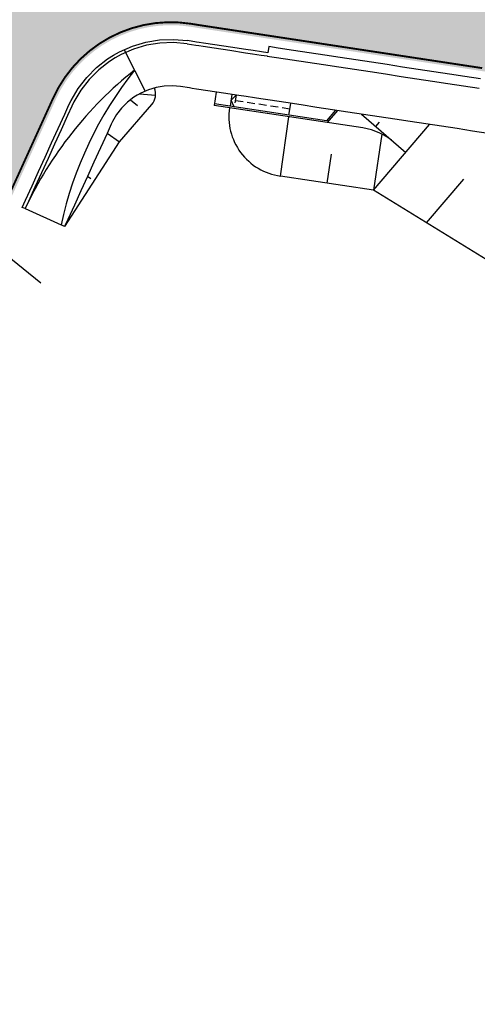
# Model space of a CAD drawing. Header units: metres. Extents: x 4434103 to 4434519, y 5475292 to 5475603.
# Tile 2 of 9: x 4434335 to 4434364, y 5475306 to 5475369. Entities that reach past the tile are written whole.
import ezdxf

# ---------------------------------------------------------------- set-up
doc = ezdxf.new("R2010")
doc.units = ezdxf.units.M
doc.linetypes.add('STRICHLINIE', pattern=[0.75, 0.5, -0.25])
doc.layers.add('GTU_Planung_Dritter', color=191, linetype='Continuous')
doc.layers.add('SB-1200A-1-F-FAHRB', color=7, linetype='Continuous', lineweight=25, true_color=0xcccccc)

msp = doc.modelspace()

# ---------------------------------------------------------------- hatches: boundary and pattern name
at = {"layer": 'SB-1200A-1-F-FAHRB'}
h = msp.add_hatch(color=256, dxfattribs=at)
h.dxf.hatch_style = 1
h.paths.add_polyline_path([(4434518.879431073, 5475310.074848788), (4434518.878521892, 5475310.075253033), (4434517.970755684, 5475310.4802295), (4434517.063096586, 5475310.887880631), (4434516.156459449, 5475311.297799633), (4434515.250849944, 5475311.709983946), (4434514.346273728, 5475312.124430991), (4434513.442736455, 5475312.54113818), (4434512.540243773, 5475312.960102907), (4434511.638801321, 5475313.381322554), (4434510.738414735, 5475313.804794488), (4434509.83908964, 5475314.230516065), (4434508.94083166, 5475314.65848462), (4434508.043646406, 5475315.088697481), (4434507.147539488, 5475315.521151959), (4434506.252516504, 5475315.955845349), (4434505.358583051, 5475316.392774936), (4434504.465744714, 5475316.831937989), (4434503.574007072, 5475317.273331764), (4434502.683375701, 5475317.716953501), (4434501.793856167, 5475318.162800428), (4434500.905454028, 5475318.610869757), (4434500.018174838, 5475319.061158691), (4434499.132024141, 5475319.51366441), (4434498.247007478, 5475319.968384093), (4434497.363130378, 5475320.425314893), (4434496.480398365, 5475320.884453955), (4434495.598816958, 5475321.34579841), (4434494.718391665, 5475321.809345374), (4434493.839127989, 5475322.275091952), (4434492.961031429, 5475322.743035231), (4434492.473886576, 5475323.003855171), (4434492.084107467, 5475323.213172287), (4434491.208361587, 5475323.68550018), (4434490.333799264, 5475324.16001596), (4434489.460425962, 5475324.636716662), (4434488.588247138, 5475325.115599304), (4434487.717268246, 5475325.596660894), (4434486.847494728, 5475326.079898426), (4434485.978932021, 5475326.56530888), (4434485.111585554, 5475327.052889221), (4434484.245460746, 5475327.542636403), (4434483.380563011, 5475328.034547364), (4434482.516897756, 5475328.528619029), (4434481.654470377, 5475329.024848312), (4434480.793286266, 5475329.52323211), (4434479.933350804, 5475330.023767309), (4434479.074669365, 5475330.526450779), (4434478.217247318, 5475331.03127938), (4434477.361090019, 5475331.538249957), (4434476.506202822, 5475332.04735934), (4434475.652591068, 5475332.558604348), (4434474.907037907, 5475333.007507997), (4434474.800260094, 5475333.071981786), (4434473.949215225, 5475333.587488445), (4434473.09946178, 5475334.105121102), (4434472.251005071, 5475334.624876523), (4434471.403850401, 5475335.146751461), (4434470.558003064, 5475335.670742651), (4434469.713468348, 5475336.196846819), (4434468.87025153, 5475336.725060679), (4434468.306137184, 5475337.080078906), (4434468.028357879, 5475337.255380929), (4434467.18779266, 5475337.787804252), (4434466.348561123, 5475338.322327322), (4434465.510668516, 5475338.858946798), (4434464.674120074, 5475339.397659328), (4434463.838921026, 5475339.938461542), (4434463.005076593, 5475340.481350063), (4434462.172591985, 5475341.026321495), (4434461.341472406, 5475341.573372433), (4434460.51172305, 5475342.122499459), (4434459.683349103, 5475342.67369914), (4434458.856355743, 5475343.226968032), (4434458.030748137, 5475343.782302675), (4434457.206531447, 5475344.339699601), (4434456.383710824, 5475344.899155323), (4434455.562291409, 5475345.460666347), (4434454.742278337, 5475346.024229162), (4434453.923676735, 5475346.589840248), (4434453.106491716, 5475347.157496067), (4434452.290728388, 5475347.727193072), (4434451.476391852, 5475348.298927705), (4434450.663487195, 5475348.872696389), (4434449.852830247, 5475349.447918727), (4434449.852019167, 5475349.448495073), (4434449.852017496, 5475349.448496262), (4434449.851181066, 5475349.449091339), (4434449.010119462, 5475350.039390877), (4434448.160703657, 5475350.619472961), (4434447.303890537, 5475351.1886589), (4434446.439799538, 5475351.74686719), (4434445.981453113, 5475352.036650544), (4434445.568550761, 5475352.294017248), (4434444.69026497, 5475352.830029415), (4434443.805063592, 5475353.354824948), (4434442.913068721, 5475353.868326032), (4434442.014403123, 5475354.370455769), (4434441.965516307, 5475354.397339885), (4434441.109190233, 5475354.861138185), (4434440.197554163, 5475355.340298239), (4434439.279619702, 5475355.80786181), (4434438.355512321, 5475356.263755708), (4434437.815555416, 5475356.523368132), (4434437.425358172, 5475356.707907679), (4434436.489284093, 5475357.140246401), (4434435.547417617, 5475357.56070149), (4434435.343475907, 5475357.649843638), (4434435.343453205, 5475357.649853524), (4434435.342507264, 5475357.650265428), (4434435.341584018, 5475357.650667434), (4434435.341561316, 5475357.650677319), (4434434.599886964, 5475357.969203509), (4434433.646821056, 5475358.365683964), (4434433.543200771, 5475358.407929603), (4434432.96029413, 5475358.641853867), (4434432.960174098, 5475358.641901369), (4434432.687937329, 5475358.748935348), (4434431.724757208, 5475359.116432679), (4434431.724675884, 5475359.116462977), (4434431.724084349, 5475359.116683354), (4434431.722820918, 5475359.117154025), (4434431.722739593, 5475359.11718432), (4434431.722148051, 5475359.117404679), (4434430.751720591, 5475359.470216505), (4434430.540704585, 5475359.544652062), (4434430.540460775, 5475359.544737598), (4434429.774893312, 5475359.808020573), (4434429.151286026, 5475360.014712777), (4434428.792597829, 5475360.130468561), (4434428.085679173, 5475360.351972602), (4434428.085308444, 5475360.35208647), (4434427.805094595, 5475360.437467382), (4434426.812645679, 5475360.728928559), (4434425.815514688, 5475361.004768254), (4434425.599285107, 5475361.06235912), (4434425.59878494, 5475361.062491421), (4434424.813966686, 5475361.264907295), (4434424.650745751, 5475361.305709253), (4434423.808268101, 5475361.509271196), (4434423.085650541, 5475361.674536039), (4434423.085019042, 5475361.674676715), (4434422.798686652, 5475361.737790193), (4434421.785491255, 5475361.950399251), (4434420.768951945, 5475362.147038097), (4434420.548956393, 5475362.187411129), (4434420.548192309, 5475362.187550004), (4434420.066073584, 5475362.273318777), (4434419.749339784, 5475362.327651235), (4434419.004979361, 5475362.449076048), (4434418.736571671, 5475362.491274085), (4434418.02928298, 5475362.601925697), (4434418.028418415, 5475362.602060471), (4434417.748547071, 5475362.64562612), (4434416.760293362, 5475362.798470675), (4434415.771810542, 5475362.949807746), (4434415.559736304, 5475362.982075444), (4434415.559494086, 5475362.982112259), (4434415.558529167, 5475362.982258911), (4434415.558505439, 5475362.982262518), (4434415.557759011, 5475362.982375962), (4434415.557516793, 5475362.982412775), (4434415.556551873, 5475362.982559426), (4434415.556528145, 5475362.982563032), (4434414.783168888, 5475363.10009973), (4434413.794521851, 5475363.2503563), (4434412.805874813, 5475363.400612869), (4434411.817227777, 5475363.550869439), (4434410.82858074, 5475363.701126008), (4434409.839933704, 5475363.851382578), (4434408.851286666, 5475364.001639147), (4434407.862639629, 5475364.151895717), (4434406.873992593, 5475364.302152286), (4434405.885345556, 5475364.452408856), (4434404.896698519, 5475364.602665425), (4434403.908051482, 5475364.752921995), (4434402.919404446, 5475364.903178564), (4434401.93075741, 5475365.053435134), (4434400.942110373, 5475365.203691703), (4434399.953463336, 5475365.353948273), (4434398.964816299, 5475365.504204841), (4434397.976169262, 5475365.654461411), (4434396.987522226, 5475365.80471798), (4434395.998875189, 5475365.95497455), (4434395.010228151, 5475366.105231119), (4434394.021581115, 5475366.255487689), (4434393.032934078, 5475366.405744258), (4434392.044287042, 5475366.556000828), (4434391.055640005, 5475366.706257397), (4434390.066992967, 5475366.856513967), (4434389.078345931, 5475367.006770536), (4434388.089698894, 5475367.157027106), (4434387.101051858, 5475367.307283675), (4434386.112404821, 5475367.457540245), (4434385.123757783, 5475367.607796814), (4434384.135110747, 5475367.758053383), (4434383.14646371, 5475367.908309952), (4434382.157816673, 5475368.058566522), (4434381.169169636, 5475368.208823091), (4434380.180522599, 5475368.359079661), (4434379.191875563, 5475368.50933623), (4434378.203228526, 5475368.6595928), (4434377.214581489, 5475368.809849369), (4434376.225934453, 5475368.960105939), (4434375.237287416, 5475369.110362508), (4434374.24864038, 5475369.260619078), (4434373.259993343, 5475369.410875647), (4434372.271346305, 5475369.561132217), (4434371.282699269, 5475369.711388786), (4434370.294052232, 5475369.861645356), (4434369.305405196, 5475370.011901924), (4434368.316758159, 5475370.162158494), (4434367.328111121, 5475370.312415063), (4434366.339464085, 5475370.462671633), (4434365.350817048, 5475370.612928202), (4434364.362170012, 5475370.763184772), (4434363.373522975, 5475370.913441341), (4434362.384875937, 5475371.063697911), (4434361.396228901, 5475371.21395448), (4434360.407581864, 5475371.36421105), (4434359.418934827, 5475371.514467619), (4434358.43028779, 5475371.664724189), (4434357.441640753, 5475371.814980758), (4434356.452993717, 5475371.965237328), (4434355.46434668, 5475372.115493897), (4434354.475699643, 5475372.265750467), (4434353.487052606, 5475372.416007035), (4434352.498405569, 5475372.566263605), (4434351.509758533, 5475372.716520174), (4434350.521111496, 5475372.866776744), (4434349.53246446, 5475373.017033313), (4434348.543817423, 5475373.167289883), (4434347.836391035, 5475373.274805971), (4434347.835402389, 5475373.274956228), (4434347.835242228, 5475373.274980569), (4434347.834413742, 5475373.275106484), (4434347.833425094, 5475373.275256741), (4434347.833264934, 5475373.275281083), (4434347.555170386, 5475373.317546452), (4434347.373906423, 5475373.345095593), (4434346.607879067, 5475373.467926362), (4434345.672764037, 5475373.635347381), (4434345.470601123, 5475373.674086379), (4434344.74118422, 5475373.821435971), (4434343.813512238, 5475374.026117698), (4434343.696013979, 5475374.053434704), (4434343.151168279, 5475374.184228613), (4434342.891040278, 5475374.249078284), (4434342.890119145, 5475374.249310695), (4434342.889198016, 5475374.249543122), (4434341.97108096, 5475374.489853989), (4434341.056386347, 5475374.746603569), (4434340.85856279, 5475374.804431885), (4434340.146273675, 5475375.019495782), (4434339.65914419, 5475375.172797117), (4434339.466839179, 5475375.234719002), (4434339.24098081, 5475375.308464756), (4434338.594940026, 5475375.525529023), (4434338.34074513, 5475375.613442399), (4434337.445803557, 5475375.93435837), (4434336.556392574, 5475376.271140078), (4434336.363988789, 5475376.34637035), (4434336.11383484, 5475376.445457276), (4434335.718689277, 5475376.60493479), (4434335.672748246, 5475376.623712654), (4434334.795106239, 5475376.991998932), (4434334.169401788, 5475377.265804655), (4434333.92370184, 5475377.375919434), (4434333.05876997, 5475377.775392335), (4434332.843575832, 5475377.877680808), (4434332.200545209, 5475378.190333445), (4434332.014856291, 5475378.282590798), (4434331.894741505, 5475378.342743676), (4434331.349261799, 5475378.620656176), (4434330.505153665, 5475379.066271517), (4434329.90573438, 5475379.394440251), (4434329.905685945, 5475379.394467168), (4434329.904850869, 5475379.394931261), (4434329.904064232, 5475379.395368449), (4434329.904015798, 5475379.395395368), (4434329.903180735, 5475379.39585949), (4434329.668454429, 5475379.527088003), (4434328.84059127, 5475380.004885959), (4434328.211262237, 5475380.38487185), (4434328.023140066, 5475380.501346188), (4434327.216552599, 5475381.016217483), (4434326.619009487, 5475381.414295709), (4434326.421274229, 5475381.549237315), (4434326.275927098, 5475381.649464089), (4434325.606148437, 5475382.115319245), (4434324.786168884, 5475382.688101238), (4434324.639418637, 5475382.790897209), (4434323.967500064, 5475383.262677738), (4434323.55865718, 5475383.550638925), (4434323.150141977, 5475383.83904874), (4434322.334094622, 5475384.417214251), (4434321.519358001, 5475384.997174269), (4434321.039628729, 5475385.339941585), (4434320.705932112, 5475385.578928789), (4434320.502780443, 5475385.724647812), (4434319.893816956, 5475386.162477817), (4434319.083012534, 5475386.747821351), (4434318.273518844, 5475387.334959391), (4434317.466143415, 5475387.923302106), (4434317.465335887, 5475387.923891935), (4434317.464528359, 5475387.924481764), (4434316.657808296, 5475388.513721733), (4434315.850280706, 5475389.103551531), (4434315.042753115, 5475389.693381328), (4434314.235225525, 5475390.283211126), (4434313.427697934, 5475390.873040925), (4434312.620170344, 5475391.462870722), (4434311.812642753, 5475392.05270052), (4434311.005115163, 5475392.642530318), (4434310.197587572, 5475393.232360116), (4434309.390059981, 5475393.822189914), (4434307.030740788, 5475390.592079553), (4434307.838268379, 5475390.002249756), (4434308.645795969, 5475389.412419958), (4434309.453323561, 5475388.82259016), (4434310.260851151, 5475388.232760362), (4434311.068378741, 5475387.642930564), (4434311.875906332, 5475387.053100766), (4434312.683433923, 5475386.463270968), (4434313.490961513, 5475385.87344117), (4434314.298489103, 5475385.283611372), (4434315.105209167, 5475384.694371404), (4434315.106016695, 5475384.693781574), (4434315.106824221, 5475384.693191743), (4434315.913070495, 5475384.10330312), (4434316.719176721, 5475383.511527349), (4434317.524335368, 5475382.918454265), (4434318.127582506, 5475382.472798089), (4434318.328546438, 5475382.324083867), (4434318.658345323, 5475382.079760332), (4434319.131809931, 5475381.728416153), (4434319.934125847, 5475381.131451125), (4434320.735494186, 5475380.533188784), (4434321.135823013, 5475380.233571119), (4434321.535914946, 5475379.933629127), (4434322.192242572, 5475379.440503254), (4434322.335388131, 5475379.332772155), (4434323.133913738, 5475378.73061787), (4434323.784521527, 5475378.238516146), (4434323.937943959, 5475378.122892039), (4434324.146635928, 5475377.966923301), (4434324.777120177, 5475377.504733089), (4434325.627906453, 5475376.901934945), (4434325.826314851, 5475376.764719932), (4434326.490051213, 5475376.31469781), (4434327.363299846, 5475375.743218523), (4434327.611042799, 5475375.585243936), (4434327.611924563, 5475375.584684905), (4434327.611975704, 5475375.584652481), (4434327.612806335, 5475375.584125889), (4434327.61368812, 5475375.583566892), (4434327.613739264, 5475375.583534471), (4434328.247394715, 5475375.187690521), (4434329.142075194, 5475374.648303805), (4434329.721668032, 5475374.310755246), (4434329.849457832, 5475374.237600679), (4434330.047174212, 5475374.12542713), (4434330.733340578, 5475373.745533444), (4434330.963470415, 5475373.621343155), (4434331.890842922, 5475373.13689524), (4434332.154957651, 5475373.003537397), (4434332.82884327, 5475372.672337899), (4434333.777017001, 5475372.227914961), (4434333.826740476, 5475372.20529251), (4434334.254775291, 5475372.013327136), (4434334.526072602, 5475371.894210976), (4434334.734903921, 5475371.803859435), (4434335.702038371, 5475371.400393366), (4434336.67794948, 5475371.017727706), (4434336.955610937, 5475370.913255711), (4434337.662161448, 5475370.656062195), (4434337.909455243, 5475370.568949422), (4434338.120120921, 5475370.49591691), (4434338.654193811, 5475370.315585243), (4434339.436175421, 5475370.063873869), (4434339.653561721, 5475369.996473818), (4434340.659776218, 5475369.698893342), (4434341.671328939, 5475369.423262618), (4434341.672344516, 5475369.422997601), (4434341.6733601, 5475369.422732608), (4434341.960189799, 5475369.348824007), (4434342.561142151, 5475369.199976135), (4434342.690770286, 5475369.168928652), (4434343.714553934, 5475368.936816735), (4434344.519925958, 5475368.770410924), (4434344.743192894, 5475368.726780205), (4434345.776181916, 5475368.538925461), (4434346.622649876, 5475368.40203345), (4434346.803897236, 5475368.374375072), (4434347.081982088, 5475368.332045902), (4434347.082142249, 5475368.332021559), (4434347.083130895, 5475368.3318713), (4434347.083959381, 5475368.331745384), (4434347.084119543, 5475368.331721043), (4434347.085108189, 5475368.331570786), (4434347.792534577, 5475368.224054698), (4434348.781181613, 5475368.073798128), (4434349.76982865, 5475367.923541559), (4434350.758475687, 5475367.773284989), (4434351.747122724, 5475367.623028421), (4434352.735769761, 5475367.472771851), (4434353.724416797, 5475367.322515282), (4434354.713063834, 5475367.172258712), (4434355.701710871, 5475367.022002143), (4434356.690357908, 5475366.871745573), (4434357.679004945, 5475366.721489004), (4434358.667651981, 5475366.571232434), (4434359.656299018, 5475366.420975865), (4434360.644946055, 5475366.270719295), (4434361.633593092, 5475366.120462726), (4434362.622240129, 5475365.970206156), (4434363.610887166, 5475365.819949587), (4434364.599534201, 5475365.669693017), (4434365.588181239, 5475365.519436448), (4434366.576828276, 5475365.369179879), (4434367.565475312, 5475365.21892331), (4434368.554122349, 5475365.06866674), (4434369.542769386, 5475364.918410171), (4434370.531416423, 5475364.768153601), (4434371.520063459, 5475364.617897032), (4434372.508710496, 5475364.467640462), (4434373.497357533, 5475364.317383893), (4434374.48600457, 5475364.167127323), (4434375.474651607, 5475364.016870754), (4434376.463298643, 5475363.866614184), (4434377.45194568, 5475363.716357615), (4434378.440592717, 5475363.566101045), (4434379.429239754, 5475363.415844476), (4434380.417886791, 5475363.265587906), (4434381.406533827, 5475363.115331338), (4434382.395180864, 5475362.965074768), (4434383.383827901, 5475362.814818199), (4434384.372474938, 5475362.664561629), (4434385.361121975, 5475362.51430506), (4434386.349769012, 5475362.36404849), (4434387.338416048, 5475362.213791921), (4434388.327063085, 5475362.063535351), (4434389.315710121, 5475361.913278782), (4434390.304357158, 5475361.763022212), (4434391.293004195, 5475361.612765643), (4434392.281651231, 5475361.462509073), (4434393.270298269, 5475361.312252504), (4434394.258945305, 5475361.161995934), (4434395.247592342, 5475361.011739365), (4434396.236239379, 5475360.861482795), (4434397.224886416, 5475360.711226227), (4434398.213533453, 5475360.560969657), (4434399.202180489, 5475360.410713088), (4434400.190827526, 5475360.260456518), (4434401.179474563, 5475360.110199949), (4434402.1681216, 5475359.959943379), (4434403.156768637, 5475359.80968681), (4434404.145415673, 5475359.65943024), (4434405.13406271, 5475359.509173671), (4434406.122709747, 5475359.358917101), (4434407.111356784, 5475359.208660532), (4434408.100003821, 5475359.058403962), (4434409.088650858, 5475358.908147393), (4434410.077297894, 5475358.757890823), (4434411.065944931, 5475358.607634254), (4434412.054591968, 5475358.457377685), (4434413.043239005, 5475358.307121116), (4434414.031886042, 5475358.156864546), (4434414.805245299, 5475358.039327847), (4434414.805269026, 5475358.039324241), (4434414.806233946, 5475358.03917759), (4434414.806476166, 5475358.039140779), (4434414.807222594, 5475358.039027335), (4434414.807246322, 5475358.039023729), (4434414.808211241, 5475358.038877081), (4434414.808453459, 5475358.038840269), (4434415.02053846, 5475358.006643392), (4434416.009349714, 5475357.857467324), (4434416.998390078, 5475357.70979874), (4434417.278567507, 5475357.668247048), (4434417.279433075, 5475357.668118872), (4434417.987659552, 5475357.563637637), (4434418.256484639, 5475357.524185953), (4434418.951020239, 5475357.419260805), (4434419.246683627, 5475357.372596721), (4434419.696891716, 5475357.299243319), (4434419.697605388, 5475357.299124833), (4434419.903108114, 5475357.264715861), (4434420.853279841, 5475357.09806464), (4434421.801405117, 5475356.919325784), (4434422.0695622, 5475356.866505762), (4434422.070153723, 5475356.866388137), (4434422.747353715, 5475356.728518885), (4434423.537750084, 5475356.559461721), (4434423.690995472, 5475356.525664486), (4434424.428398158, 5475356.358381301), (4434424.428868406, 5475356.358272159), (4434424.632200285, 5475356.310784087), (4434425.570838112, 5475356.083900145), (4434426.506778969, 5475355.845036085), (4434426.771366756, 5475355.7752064), (4434426.77171691, 5475355.775113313), (4434427.439892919, 5475355.594216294), (4434427.779307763, 5475355.499817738), (4434428.370050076, 5475355.331466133), (4434429.096437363, 5475355.117355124), (4434429.096668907, 5475355.117285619), (4434429.297120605, 5475355.056811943), (4434430.220333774, 5475354.7704843), (4434430.22089724, 5475354.77030561), (4434430.220974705, 5475354.770281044), (4434430.222178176, 5475354.769899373), (4434430.222741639, 5475354.769720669), (4434430.222819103, 5475354.769696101), (4434431.141482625, 5475354.471901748), (4434431.401581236, 5475354.385239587), (4434431.401695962, 5475354.385201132), (4434431.959298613, 5475354.195892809), (4434432.058508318, 5475354.161686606), (4434432.971254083, 5475353.8379735), (4434433.681807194, 5475353.574599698), (4434433.681828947, 5475353.57459148), (4434433.682713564, 5475353.574257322), (4434433.683619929, 5475353.573914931), (4434433.683641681, 5475353.573906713), (4434433.879056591, 5475353.4997019), (4434434.781666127, 5475353.146955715), (4434435.678834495, 5475352.779823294), (4434436.052817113, 5475352.621848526), (4434436.570315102, 5475352.398397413), (4434437.455863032, 5475352.002775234), (4434438.335235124, 5475351.593058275), (4434439.208190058, 5475351.169352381), (4434440.027718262, 5475350.755834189), (4434440.074488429, 5475350.731767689), (4434440.93389282, 5475350.280418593), (4434441.786167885, 5475349.815423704), (4434442.631080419, 5475349.336905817), (4434443.46839944, 5475348.844991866), (4434443.861661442, 5475348.607735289), (4434444.297896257, 5475348.339812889), (4434445.11934455, 5475347.821503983), (4434445.932520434, 5475347.29020426), (4434446.737202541, 5475346.7460568), (4434447.532380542, 5475346.189771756), (4434447.533170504, 5475346.189209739), (4434447.533172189, 5475346.18920854), (4434447.533991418, 5475346.188626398), (4434448.352795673, 5475345.607622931), (4434449.173870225, 5475345.028087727), (4434449.996391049, 5475344.450607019), (4434450.820353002, 5475343.875184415), (4434451.645750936, 5475343.301823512), (4434452.472579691, 5475342.730527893), (4434453.3008341, 5475342.16130113), (4434454.130508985, 5475341.594146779), (4434454.961599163, 5475341.029068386), (4434455.794099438, 5475340.466069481), (4434456.628004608, 5475339.905153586), (4434457.463309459, 5475339.346324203), (4434458.300008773, 5475338.789584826), (4434459.138097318, 5475338.234938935), (4434459.977569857, 5475337.682389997), (4434460.818421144, 5475337.131941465), (4434461.660645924, 5475336.583596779), (4434462.504238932, 5475336.037359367), (4434463.349194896, 5475335.493232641), (4434464.195508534, 5475334.951220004), (4434465.043174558, 5475334.411324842), (4434465.892187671, 5475333.873550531), (4434466.172758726, 5475333.696486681), (4434466.742542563, 5475333.33790043), (4434467.594233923, 5475332.804377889), (4434468.447256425, 5475332.272986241), (4434469.30160474, 5475331.743728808), (4434470.157273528, 5475331.216608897), (4434471.014257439, 5475330.691629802), (4434471.872551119, 5475330.168794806), (4434472.732149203, 5475329.648107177), (4434472.84000016, 5475329.582985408), (4434473.593046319, 5475329.129570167), (4434474.455237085, 5475328.613187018), (4434475.318716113, 5475328.098960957), (4434476.183478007, 5475327.586895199), (4434477.049517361, 5475327.076992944), (4434477.916828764, 5475326.569257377), (4434478.785406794, 5475326.063691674), (4434479.655246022, 5475325.560298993), (4434480.526341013, 5475325.059082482), (4434481.398686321, 5475324.560045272), (4434482.272276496, 5475324.063190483), (4434483.147106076, 5475323.568521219), (4434484.023169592, 5475323.076040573), (4434484.900461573, 5475322.585751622), (4434485.778976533, 5475322.097657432), (4434486.658708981, 5475321.611761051), (4434487.539653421, 5475321.128065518), (4434488.421804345, 5475320.646573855), (4434489.30515624, 5475320.167289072), (4434490.189703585, 5475319.690214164), (4434490.583400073, 5475319.478793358), (4434491.075440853, 5475319.215352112), (4434491.962362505, 5475318.742705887), (4434492.850463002, 5475318.27227844), (4434493.73973679, 5475317.804072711), (4434494.630178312, 5475317.338091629), (4434495.521782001, 5475316.874338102), (4434496.414542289, 5475316.412815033), (4434497.308453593, 5475315.953525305), (4434498.203510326, 5475315.496471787), (4434499.099706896, 5475315.041657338), (4434499.997037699, 5475314.589084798), (4434500.895497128, 5475314.138756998), (4434501.795079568, 5475313.690676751), (4434502.695779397, 5475313.244846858), (4434503.597590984, 5475312.801270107), (4434504.500508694, 5475312.359949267), (4434505.404526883, 5475311.920887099), (4434506.309639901, 5475311.484086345), (4434507.215842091, 5475311.049549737), (4434508.123127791, 5475310.61727999), (4434509.031491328, 5475310.187279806), (4434509.940927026, 5475309.759551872), (4434510.851429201, 5475309.334098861), (4434511.762992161, 5475308.910923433), (4434512.675610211, 5475308.490028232), (4434513.589277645, 5475308.07141589), (4434514.503988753, 5475307.655089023), (4434515.419737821, 5475307.24105023), (4434516.336519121, 5475306.829302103), (4434517.253408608, 5475306.420255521), (4434517.254326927, 5475306.419847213)])
h = msp.add_hatch(color=256, dxfattribs=at)
h.dxf.hatch_style = 1
edge = h.paths.add_edge_path()
edge.add_line((4434333.441871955, 5475354.792575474), (4434337.564660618, 5475363.861238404))
edge.add_arc((4434344.862055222, 5475360.582819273), 8.000000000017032, 80.81358014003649, 155.8075780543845, ccw=False)
edge.add_line((4434346.139232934, 5475368.48021233), (4434345.776181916, 5475368.538925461))
edge.add_line((4434345.776181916, 5475368.538925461), (4434344.743192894, 5475368.726780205))
edge.add_line((4434344.743192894, 5475368.726780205), (4434344.519925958, 5475368.770410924))
edge.add_line((4434344.519925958, 5475368.770410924), (4434343.714553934, 5475368.936816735))
edge.add_line((4434343.714553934, 5475368.936816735), (4434342.690770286, 5475369.168928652))
edge.add_line((4434342.690770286, 5475369.168928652), (4434342.561142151, 5475369.199976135))
edge.add_line((4434342.561142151, 5475369.199976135), (4434341.960189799, 5475369.348824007))
edge.add_line((4434341.960189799, 5475369.348824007), (4434341.67177682, 5475369.423140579))
edge.add_line((4434341.67177682, 5475369.423140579), (4434340.659776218, 5475369.698893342))
edge.add_line((4434340.659776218, 5475369.698893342), (4434339.653561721, 5475369.996473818))
edge.add_line((4434339.653561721, 5475369.996473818), (4434339.436175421, 5475370.063873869))
edge.add_line((4434339.436175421, 5475370.063873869), (4434338.654193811, 5475370.315585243))
edge.add_line((4434338.654193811, 5475370.315585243), (4434338.120120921, 5475370.49591691))
edge.add_line((4434338.120120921, 5475370.49591691), (4434337.909455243, 5475370.568949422))
edge.add_line((4434337.909455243, 5475370.568949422), (4434337.662161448, 5475370.656062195))
edge.add_line((4434337.662161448, 5475370.656062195), (4434336.955610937, 5475370.913255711))
edge.add_line((4434336.955610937, 5475370.913255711), (4434336.67794948, 5475371.017727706))
edge.add_line((4434336.67794948, 5475371.017727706), (4434335.702038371, 5475371.400393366))
edge.add_line((4434335.702038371, 5475371.400393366), (4434334.734903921, 5475371.803859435))
edge.add_line((4434334.734903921, 5475371.803859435), (4434334.526072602, 5475371.894210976))
edge.add_line((4434334.526072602, 5475371.894210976), (4434334.254775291, 5475372.013327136))
edge.add_line((4434334.254775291, 5475372.013327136), (4434333.792952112, 5475372.220445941))
edge.add_line((4434333.792952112, 5475372.220445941), (4434332.82884327, 5475372.672337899))
edge.add_line((4434332.82884327, 5475372.672337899), (4434332.154957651, 5475373.003537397))
edge.add_line((4434332.154957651, 5475373.003537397), (4434331.890842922, 5475373.13689524))
edge.add_line((4434331.890842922, 5475373.13689524), (4434330.963470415, 5475373.621343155))
edge.add_line((4434330.963470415, 5475373.621343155), (4434330.733340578, 5475373.745533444))
edge.add_line((4434330.733340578, 5475373.745533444), (4434330.047174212, 5475374.12542713))
edge.add_line((4434330.047174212, 5475374.12542713), (4434329.849457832, 5475374.237600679))
edge.add_line((4434329.849457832, 5475374.237600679), (4434329.721668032, 5475374.310755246))
edge.add_line((4434329.721668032, 5475374.310755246), (4434329.142075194, 5475374.648303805))
edge.add_line((4434329.142075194, 5475374.648303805), (4434328.247394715, 5475375.187690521))
edge.add_line((4434328.247394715, 5475375.187690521), (4434327.612971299, 5475375.584014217))
edge.add_line((4434327.612971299, 5475375.584014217), (4434327.363299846, 5475375.743218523))
edge.add_line((4434327.363299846, 5475375.743218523), (4434326.490051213, 5475376.31469781))
edge.add_line((4434326.490051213, 5475376.31469781), (4434325.826314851, 5475376.764719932))
edge.add_line((4434325.826314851, 5475376.764719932), (4434325.627906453, 5475376.901934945))
edge.add_line((4434325.627906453, 5475376.901934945), (4434324.777120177, 5475377.504733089))
edge.add_line((4434324.777120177, 5475377.504733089), (4434324.146635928, 5475377.966923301))
edge.add_line((4434324.146635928, 5475377.966923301), (4434324.042289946, 5475378.044907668))
edge.add_arc((4434315.184068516, 5475368.106577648), 13.31309470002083, 41.125736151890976, 48.28877787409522, ccw=False)
edge.add_arc((4434316.227507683, 5475368.908427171), 12.00000000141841, 14.66268957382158, 41.51858098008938, ccw=False)
edge.add_line((4434327.836701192, 5475371.945963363), (4434328.522967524, 5475369.323114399))
edge.add_arc((4434303.981204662, 5475362.706983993), 25.41793276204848, 10.696232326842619, 15.087496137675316, ccw=False)
edge.add_arc((4434304.405553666, 5475362.768123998), 24.98961609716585, -10.113747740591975, 10.739066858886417, ccw=False)
edge.add_line((4434329.006857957, 5475358.379873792), (4434333.441871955, 5475354.792575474))

# ---------------------------------------------------------------- linework, layer by layer
at = {"layer": 'GTU_Planung_Dritter'}
for p, q in [((4434342.86922682, 5475364.217030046), (4434343.901139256, 5475364.132244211)), ((4434342.314969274, 5475363.845711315), (4434342.741994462, 5475363.476187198)), ((4434352.366104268, 5475362.864564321), (4434352.480514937, 5475363.617355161)), ((4434357.727039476, 5475358.098528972), (4434361.294786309, 5475362.277744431)), ((4434357.874980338, 5475362.146438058), (4434358.120964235, 5475362.434580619)), ((4434340.821711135, 5475361.722892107), (4434341.612670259, 5475361.182648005)), ((4434358.270823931, 5475361.658722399), (4434357.727039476, 5475358.098528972)), ((4434355.043728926, 5475360.399705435), (4434354.761433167, 5475358.551496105)), ((4434339.580135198, 5475358.991868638), (4434339.796558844, 5475358.851759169)), ((4434361.104502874, 5475356.033066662), (4434363.474814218, 5475358.80962068)), ((4434335.623926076, 5475356.934402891), (4434337.898411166, 5475355.896747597)), ((4434338.338559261, 5475356.260845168), (4434338.400435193, 5475356.220787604))]:
    msp.add_line(p, q, dxfattribs=at)
at = {"layer": 'GTU_Planung_Dritter', "const_width": 0.12, "flags": 128}
msp.add_lwpolyline([(4434364.62808295, 5475365.857535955), (4434363.639435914, 5475366.007792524), (4434362.650788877, 5475366.158049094), (4434361.66214184, 5475366.308305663), (4434360.673494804, 5475366.458562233), (4434359.684847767, 5475366.608818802), (4434358.696200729, 5475366.759075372), (4434357.707553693, 5475366.909331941), (4434356.718906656, 5475367.059588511), (4434355.73025962, 5475367.20984508), (4434354.741612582, 5475367.36010165), (4434353.752965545, 5475367.510358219), (4434352.764318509, 5475367.660614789), (4434351.775671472, 5475367.810871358), (4434350.787024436, 5475367.961127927), (4434349.798377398, 5475368.111384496), (4434348.809730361, 5475368.261641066), (4434347.821083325, 5475368.411897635), (4434347.113656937, 5475368.519413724), (4434347.112668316, 5475368.519563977), (4434347.112507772, 5475368.519588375), (4434347.111679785, 5475368.519714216), (4434347.110691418, 5475368.519864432), (4434347.110532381, 5475368.519888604), (4434346.832489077, 5475368.562211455), (4434346.652148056, 5475368.589731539), (4434346.169495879, 5475368.66778674, 0.3394081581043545), (4434337.391521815, 5475363.939488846), (4434333.289273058, 5475354.916006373)], format="xyb", dxfattribs=at)
at = {"layer": 'GTU_Planung_Dritter', "flags": 128}
for points in [[(4434345.897254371, 5475367.403374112), (4434345.0380963, 5475367.475594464), (4434344.176737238, 5475367.44399238), (4434343.326038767, 5475367.305247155), (4434342.499275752, 5475367.061523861), (4434341.709349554, 5475366.71662572), (4434341.332080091, 5475366.507858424), (4434340.968586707, 5475366.27593475), (4434340.288546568, 5475365.746327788), (4434339.679840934, 5475365.136069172), (4434339.151968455, 5475364.454681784), (4434338.713166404, 5475363.712798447), (4434338.578550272, 5475363.433520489), (4434338.313467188, 5475362.850432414), (4434337.899608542, 5475361.940091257), (4434337.485749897, 5475361.0297501), (4434337.071891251, 5475360.119408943), (4434336.658032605, 5475359.209067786), (4434336.244173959, 5475358.298726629), (4434335.830315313, 5475357.388385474), (4434335.623926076, 5475356.934402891), (4434335.623799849, 5475356.934125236), (4434335.623673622, 5475356.933847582), (4434335.623385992, 5475356.933214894), (4434335.44131776, 5475357.015986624), (4434335.441605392, 5475357.016619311), (4434335.441731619, 5475357.016896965), (4434335.441857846, 5475357.017174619), (4434335.648247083, 5475357.471157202), (4434336.062105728, 5475358.381498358), (4434336.475964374, 5475359.291839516), (4434336.88982302, 5475360.202180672), (4434337.303681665, 5475361.112521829), (4434337.717540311, 5475362.022862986), (4434338.131398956, 5475362.933204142), (4434338.39648204, 5475363.516292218), (4434338.535000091, 5475363.803665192), (4434338.986521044, 5475364.567052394), (4434339.529694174, 5475365.268190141), (4434340.156043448, 5475365.896137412), (4434340.855794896, 5475366.441095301), (4434341.229824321, 5475366.6797414), (4434341.618029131, 5475366.894559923), (4434342.43085174, 5475367.249455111), (4434343.2815789, 5475367.500242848), (4434344.156935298, 5475367.643009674), (4434345.04326129, 5475367.67552776), (4434345.927306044, 5475367.601105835)], [(4434345.897254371, 5475367.403374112), (4434346.45736765, 5475367.314521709), (4434346.63861501, 5475367.286863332), (4434346.915871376, 5475367.244660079), (4434346.916860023, 5475367.244509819), (4434346.917848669, 5475367.244359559), (4434346.918837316, 5475367.244209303), (4434346.919825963, 5475367.244059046), (4434347.627252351, 5475367.136542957), (4434348.615899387, 5475366.986286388), (4434349.604546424, 5475366.836029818), (4434350.054072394, 5475366.767709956), (4434350.593193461, 5475366.685773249), (4434350.986674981, 5475366.625971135), (4434350.987663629, 5475366.625820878), (4434350.988652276, 5475366.625670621), (4434350.989640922, 5475366.625520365), (4434351.581840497, 5475366.53551668), (4434352.570487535, 5475366.385260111), (4434353.559134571, 5475366.235003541), (4434354.547781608, 5475366.084746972), (4434355.536428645, 5475365.934490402), (4434356.525075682, 5475365.784233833), (4434357.513722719, 5475365.633977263), (4434358.502369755, 5475365.483720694), (4434358.50237043, 5475365.483720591), (4434359.491016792, 5475365.333464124), (4434360.479663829, 5475365.183207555), (4434361.468310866, 5475365.032950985), (4434362.456957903, 5475364.882694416), (4434363.44560494, 5475364.732437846), (4434364.434251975, 5475364.582181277)], [(4434364.524405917, 5475365.175369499), (4434363.535758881, 5475365.325626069), (4434362.547111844, 5475365.475882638), (4434361.558464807, 5475365.626139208), (4434360.56981777, 5475365.776395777), (4434359.581170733, 5475365.926652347), (4434358.592524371, 5475366.076908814), (4434358.592523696, 5475366.076908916), (4434357.60387666, 5475366.227165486), (4434356.615229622, 5475366.377422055), (4434355.626582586, 5475366.527678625), (4434354.63793555, 5475366.677935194), (4434353.649288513, 5475366.828191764), (4434352.660641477, 5475366.978448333), (4434351.671994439, 5475367.128704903), (4434351.079794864, 5475367.218708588), (4434351.078806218, 5475367.218858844), (4434351.017714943, 5475366.823550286), (4434351.016726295, 5475366.823700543), (4434350.623244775, 5475366.883502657), (4434350.084123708, 5475366.965439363), (4434349.634597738, 5475367.033759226), (4434348.645950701, 5475367.184015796), (4434347.657303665, 5475367.334272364), (4434346.949877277, 5475367.441788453), (4434346.948888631, 5475367.44193871), (4434346.947899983, 5475367.442088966), (4434346.946911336, 5475367.442239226), (4434346.94592269, 5475367.442389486), (4434346.668666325, 5475367.484592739), (4434346.487418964, 5475367.512251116), (4434345.927306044, 5475367.601105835)], [(4434365.009693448, 5475361.713145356), (4434364.02104641, 5475361.863401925), (4434363.032399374, 5475362.013658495), (4434362.043752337, 5475362.163915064), (4434361.0551053, 5475362.314171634), (4434360.066458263, 5475362.464428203), (4434359.077811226, 5475362.614684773), (4434358.089164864, 5475362.76494124), (4434358.089164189, 5475362.764941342), (4434357.100517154, 5475362.915197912), (4434356.111870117, 5475363.065454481), (4434355.12322308, 5475363.215711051), (4434354.134576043, 5475363.36596762), (4434353.145929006, 5475363.51622419), (4434352.15728197, 5475363.666480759), (4434351.168634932, 5475363.816737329), (4434350.576435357, 5475363.906741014), (4434350.575446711, 5475363.90689127), (4434350.574458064, 5475363.907041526), (4434350.573469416, 5475363.907191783), (4434350.179987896, 5475363.966993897), (4434349.640866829, 5475364.048930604), (4434349.191340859, 5475364.117250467), (4434348.202693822, 5475364.267507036), (4434347.214046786, 5475364.417763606), (4434346.506620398, 5475364.525279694), (4434346.505631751, 5475364.525429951), (4434346.504643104, 5475364.525580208), (4434346.503654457, 5475364.525730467), (4434346.502665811, 5475364.525880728), (4434346.225409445, 5475364.56808398), (4434346.044162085, 5475364.595742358), (4434345.484044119, 5475364.684564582)]]:
    msp.add_lwpolyline(points, dxfattribs=at)
at = {"layer": 'GTU_Planung_Dritter', "elevation": -1.54598195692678e-05}
for points in [[(4434341.907710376, 5475367.021040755), (4434343.228795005, 5475364.385206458)], [(4434347.755045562, 5475364.335541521), (4434347.625513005, 5475363.487483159)], [(4434348.74369287, 5475364.185284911), (4434348.629147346, 5475363.435347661)], [(4434354.748510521, 5475362.500675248), (4434347.640611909, 5475363.586336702)], [(4434354.788715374, 5475362.3933746), (4434347.625513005, 5475363.487483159)], [(4434357.050951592, 5475362.061103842), (4434348.59411051, 5475363.326275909)], [(4434356.964992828, 5475362.935795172), (4434359.775394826, 5475360.497947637)], [(4434351.820115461, 5475359.000753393), (4434352.350569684, 5475362.764296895)], [(4434357.727039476, 5475358.098528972), (4434351.820115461, 5475359.000753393)]]:
    msp.add_lwpolyline(points, dxfattribs=at)
at = {"layer": 'GTU_Planung_Dritter'}
for points in [[(4434345.484044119, 5475364.684564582), (4434344.967077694, 5475364.726511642), (4434344.44901391, 5475364.707504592), (4434343.937361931, 5475364.624056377), (4434343.440105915, 5475364.477469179), (4434342.965005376, 5475364.270030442), (4434342.738096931, 5475364.144467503), (4434342.519474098, 5475364.004977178), (4434342.11046445, 5475363.686445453), (4434341.744358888, 5475363.319405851), (4434341.426870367, 5475362.909585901), (4434341.162953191, 5475362.463380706), (4434341.081988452, 5475362.295409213), (4434340.816905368, 5475361.712321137), (4434340.403046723, 5475360.80197998), (4434339.989188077, 5475359.891638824), (4434339.575329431, 5475358.981297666), (4434339.161470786, 5475358.07095651), (4434338.747612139, 5475357.160615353), (4434338.333753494, 5475356.250274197), (4434338.127364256, 5475355.796291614), (4434338.12723803, 5475355.79601396), (4434338.127111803, 5475355.795736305), (4434338.126824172, 5475355.795103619), (4434337.899238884, 5475355.89856828)], [(4434355.32726241, 5475363.184700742), (4434354.748510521, 5475362.500675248)], [(4434355.443328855, 5475363.16706073), (4434354.788715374, 5475362.3933746)], [(4434327.835901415, 5475359.327011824), (4434336.622130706, 5475352.220196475)]]:
    msp.add_lwpolyline(points, dxfattribs=at)
msp.add_lwpolyline([(4434338.131471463, 5475355.805325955), (4434341.612670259, 5475361.182648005), (4434343.652171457, 5475363.539512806, 0.2782332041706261), (4434343.83374442, 5475364.593510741)], format="xyb", dxfattribs=at)
at = {"layer": 'GTU_Planung_Dritter', "linetype": 'STRICHLINIE'}
msp.add_lwpolyline([(4434352.426206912, 5475363.260023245), (4434348.68941443, 5475363.829920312), (4434349.010627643, 5475364.144715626), (4434348.89592338, 5475363.393739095), (4434348.689506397, 5475363.830522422)], dxfattribs=at)
at = {"layer": 'GTU_Planung_Dritter', "linetype": 'Continuous', "flags": 128}
msp.add_lwpolyline([(4434369.823891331, 5475350.659822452), (4434357.727039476, 5475358.098528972)], dxfattribs=at)
at = {"layer": 'GTU_Planung_Dritter'}
for centre, radius, start, end in [((4434357.694324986, 5475346.657885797, -3.09196391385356e-05), 24.34562201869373, 128.445175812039, 155.0321623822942), ((4434361.335283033, 5475350.807509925, -6.18392782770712e-05), 23.98264039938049, 141.5353822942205, 167.7439430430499), ((4434352.350790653, 5475362.765743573, -1.54598195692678e-05), 3.802205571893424, 171.3157525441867, 261.9770145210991), ((4434356.424800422, 5475358.112555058, -1.54598195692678e-05), 3.997887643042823, 48.21063868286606, 80.9886308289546)]:
    msp.add_arc(centre, radius, start, end, dxfattribs=at)

doc.saveas('drawing.dxf')
